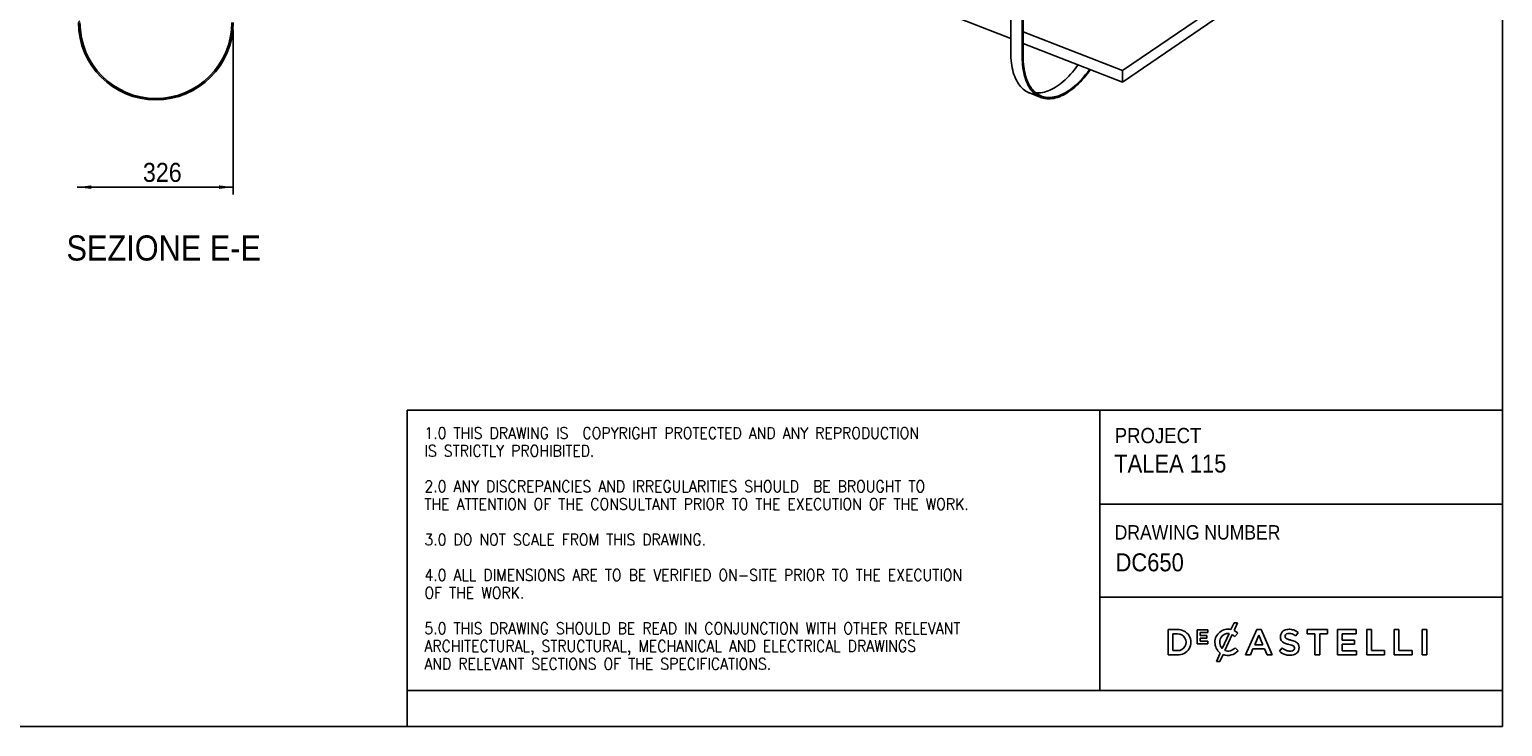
# Model space of a CAD drawing. Header units: millimetres. Extents: x 150 to 6300, y 173 to 4478.
# Tile 2 of 6: x 3225 to 6300, y 173 to 1628. Entities that reach past the tile are written whole.
import ezdxf

# ---------------------------------------------------------------- set-up
doc = ezdxf.new("R2010")
doc.units = ezdxf.units.MM
doc.header["$LTSCALE"] = 15
doc.linetypes.add('SLD-Solido', pattern=[0])
for name, color, linetype in [('CAMPITURE', 9, 'SLD-Solido'), ('NOTE', 3, 'SLD-Solido'), ('QUOTE', 1, 'SLD-Solido'), ('SCHIZZI', 9, 'Continuous')]:
    doc.layers.add(name, color=color, linetype=linetype)
doc.styles.add('SLDTEXTSTYLE0', font='GOTHIC.TTF', dxfattribs={"width": 0.913})
doc.styles.add('SLDTEXTSTYLE1', font='romans__.ttf', dxfattribs={"width": 0.893})
doc.dimstyles.new('SLDDIMSTYLE1', dxfattribs={"dimtxt": 39.6875, "dimasz": 30, "dimexe": 0, "dimexo": 0.0625, "dimgap": 9.921875, "dimtad": 1, "dimdec": 1, "dimrnd": 1e-09, "dimzin": 12, "dimdsep": 46, "dimtxsty": 'SLDTEXTSTYLE0', "dimsah": 1, "dimcen": 0.09, "dimadec": 0, "dimazin": 3, "dimtfac": 1, "dimtdec": 1, "dimtofl": 0, "dimtmove": 0, "dimatfit": 3, "dimfxl": 1, "dimfrac": 2, "dimtolj": 1, "dimtzin": 12, "dimarcsym": 0})

# ---------------------------------------------------------------- blocks, each defined once
blk = doc.blocks.new('_D_16')
at = {"layer": 'QUOTE', "transparency": 16777216}
for p, q in [((3650, 1627.8), (3650, 1284.1)), ((3324, 1299.1), (3650, 1299.1))]:
    blk.add_line(p, q, dxfattribs=at)
for points in [[(3324, 1299.1), (3354, 1295.4), (3354, 1302.9)], [(3650, 1299.1), (3620, 1302.9), (3620, 1295.4)]]:
    blk.add_solid(points, dxfattribs=at)
at = {"layer": 'QUOTE', "transparency": 16777216, "insert": (3461.5, 1349.8), "char_height": 39.69, "attachment_point": 1, "style": 'SLDTEXTSTYLE0'}
blk.add_mtext('326', dxfattribs=at)

msp = doc.modelspace()

# ---------------------------------------------------------------- hatches: boundary and pattern name
at = {"layer": 'CAMPITURE', "true_color": 0xe1a900}
h = msp.add_hatch(dxfattribs=at)
h.set_pattern_fill('ANSI31', color=42, scale=15, style=0)
edge = h.paths.add_edge_path(flags=0)
edge.add_line((3330.02, 1679.31), (3328.02, 1681.31))
edge.add_line((3328.02, 1681.31), (3327.02, 1681.31))
edge.add_line((3327.02, 1681.31), (3327.02, 1642.81))
edge.add_arc((3488.52, 1642.81), 161.5, 180, 360)
edge.add_line((3650.02, 1642.81), (3650.02, 3778.81))
edge.add_line((3650.02, 3778.81), (3647.02, 3778.81))
edge.add_line((3647.02, 3778.81), (3647.02, 1642.81))
edge.add_arc((3488.52, 1642.81), 158.5, 180, 360, ccw=False)
edge.add_line((3330.02, 1642.81), (3330.02, 1679.31))

# ---------------------------------------------------------------- linework, layer by layer
for p, q in [((5273.13, 3393.26), (5273.13, 1580)), ((5297.04, 3383.93), (5297.04, 1570.67)), ((5298.85, 3383.22), (5298.85, 1571.9)), ((5273.13, 1609.28), (4820.62, 1785.87)), ((5699.33, 1673.74), (5506.08, 1542.38)), ((5506.08, 1518.38), (5699.33, 1649.74)), ((5506.08, 1542.38), (5298.85, 1623.25)), ((5506.08, 1518.38), (5298.85, 1599.25)), ((5506.08, 1542.38), (5506.08, 1518.38)), ((5311.95, 1495.85), (5335.86, 1486.52))]:
    msp.add_line(p, q)
at = {"flags": 128}
for points in [[(5311.95, 1495.85), (5310.75, 1496.34), (5307.62, 1497.82), (5304.6, 1499.55), (5301.69, 1501.53), (5298.9, 1503.77), (5296.23, 1506.24), (5293.69, 1508.96), (5291.28, 1511.9), (5289.01, 1515.08), (5286.87, 1518.49), (5284.88, 1522.11), (5283.04, 1525.94), (5281.34, 1529.98), (5279.8, 1534.22), (5278.41, 1538.65), (5277.18, 1543.26), (5276.11, 1548.05), (5275.2, 1553.01), (5274.46, 1558.12), (5273.87, 1563.39), (5273.46, 1568.8), (5273.21, 1574.34), (5273.13, 1580)], [(5297.04, 1570.67), (5297.12, 1565.01), (5297.37, 1559.47), (5297.79, 1554.06), (5298.37, 1548.79), (5299.11, 1543.67), (5300.02, 1538.72), (5301.09, 1533.93), (5302.32, 1529.31), (5303.71, 1524.89), (5305.25, 1520.65), (5306.95, 1516.61), (5308.79, 1512.78), (5310.78, 1509.15), (5312.92, 1505.75), (5315.19, 1502.57), (5317.6, 1499.62), (5320.14, 1496.91), (5322.81, 1494.43), (5325.6, 1492.2), (5328.51, 1490.22), (5331.53, 1488.49), (5334.66, 1487.01), (5337.9, 1485.78), (5341.22, 1484.82), (5344.64, 1484.11), (5348.15, 1483.67), (5351.73, 1483.48), (5355.39, 1483.56), (5359.12, 1483.91), (5362.9, 1484.51), (5366.74, 1485.37), (5370.63, 1486.5), (5374.55, 1487.88), (5378.52, 1489.51), (5382.51, 1491.4), (5386.52, 1493.53), (5390.54, 1495.91), (5394.57, 1498.54), (5398.6, 1501.39), (5402.62, 1504.48), (5406.63, 1507.8), (5410.62, 1511.34), (5414.58, 1515.09), (5418.51, 1519.05), (5422.4, 1523.21), (5426.24, 1527.56), (5430.02, 1532.11), (5433.75, 1536.83), (5437.41, 1541.72), (5439.34, 1544.42)], [(5298.85, 1571.9), (5298.93, 1566.34), (5299.18, 1560.91), (5299.58, 1555.6), (5300.15, 1550.43), (5300.89, 1545.41), (5301.78, 1540.54), (5302.83, 1535.84), (5304.04, 1531.31), (5305.4, 1526.97), (5306.91, 1522.81), (5308.57, 1518.84), (5310.39, 1515.08), (5312.34, 1511.53), (5314.44, 1508.19), (5316.67, 1505.07), (5319.03, 1502.18), (5321.53, 1499.51), (5324.15, 1497.08), (5326.88, 1494.89), (5329.74, 1492.94), (5332.71, 1491.24), (5335.78, 1489.79), (5338.95, 1488.59), (5342.22, 1487.64), (5345.57, 1486.95), (5349.01, 1486.51), (5352.53, 1486.34), (5356.12, 1486.41), (5359.77, 1486.75), (5363.49, 1487.34), (5367.26, 1488.19), (5371.07, 1489.29), (5374.93, 1490.65), (5378.81, 1492.25), (5382.73, 1494.1), (5386.66, 1496.2), (5390.61, 1498.54), (5394.57, 1501.11), (5398.52, 1503.91), (5402.47, 1506.94), (5406.41, 1510.2), (5410.32, 1513.67), (5414.21, 1517.35), (5418.07, 1521.24), (5421.88, 1525.32), (5425.65, 1529.6), (5429.36, 1534.05), (5433.02, 1538.69), (5436.61, 1543.49), (5437.73, 1545.05)], [(5413.82, 1554.38), (5412.7, 1552.82), (5409.11, 1548.02), (5405.45, 1543.39), (5401.74, 1538.93), (5397.97, 1534.65), (5394.16, 1530.57), (5390.3, 1526.68), (5386.41, 1523), (5382.5, 1519.53), (5378.56, 1516.28), (5374.61, 1513.24), (5370.66, 1510.44), (5366.7, 1507.87), (5362.75, 1505.53), (5358.82, 1503.43), (5354.9, 1501.58), (5351.01, 1499.98), (5347.16, 1498.62), (5343.35, 1497.52), (5339.58, 1496.67), (5335.86, 1496.08), (5332.21, 1495.75), (5328.62, 1495.67), (5325.7, 1495.8)]]:
    msp.add_lwpolyline(points, dxfattribs=at)
for radius in [161.5, 158.5]:
    msp.add_arc((3488.52, 1642.81), radius, 180, 0)
at = {"layer": 'SCHIZZI', "color": 7, "true_color": 0xffffff}
for p, q in [((6299.62, 173.32), (6299.32, 4478.32)), ((4012.96, 833.69), (4012.96, 248.32)), ((4012.96, 833.69), (6299.57, 833.69)), ((5459.23, 833.69), (5459.23, 248.32)), ((5459.23, 637.48), (6299.58, 637.48)), ((5459.23, 443.01), (6299.6, 443.01)), ((5621.16, 375.64), (5601.4, 375.64)), ((5601.4, 375.64), (5601.4, 322.8)), ((5684.24, 375.28), (5662.13, 375.28)), ((5662.13, 375.28), (5662.13, 345.96)), ((5668.54, 363.6), (5668.54, 369.54)), ((5668.54, 369.54), (5684.24, 369.54)), ((5684.24, 369.54), (5684.24, 375.28)), ((5739.11, 389.68), (5732.75, 375.72)), ((5746.43, 389.68), (5739.11, 389.68)), ((5739.16, 373.7), (5746.43, 389.68)), ((5786.51, 376.02), (5763.26, 322.8)), ((5795.37, 376.02), (5786.51, 376.02)), ((5795.44, 375.86), (5795.37, 376.02)), ((5818.62, 322.8), (5795.44, 375.86)), ((5867.83, 362.39), (5873.06, 369.76)), ((5934.49, 375.64), (5891.51, 375.64)), ((5891.51, 375.64), (5891.51, 366.6)), ((5934.49, 366.6), (5934.49, 375.64)), ((5994.2, 375.65), (5954.88, 375.65)), ((5954.88, 375.65), (5954.88, 322.8)), ((5994.2, 366.9), (5994.2, 375.65)), ((6025.89, 375.64), (6016.17, 375.64)), ((6016.17, 375.64), (6016.17, 322.8)), ((6025.89, 331.7), (6025.89, 375.64)), ((6083.36, 375.64), (6073.65, 375.64)), ((6073.65, 375.64), (6073.65, 322.8)), ((6083.36, 331.7), (6083.36, 375.64)), ((6131.64, 375.65), (6131.64, 322.8)), ((6141.36, 375.65), (6131.64, 375.65)), ((6141.36, 322.8), (6141.36, 375.65)), ((5611.11, 331.7), (5611.11, 366.75)), ((5611.11, 366.75), (5621.16, 366.75)), ((5662.13, 345.96), (5684.45, 345.96)), ((5682.36, 363.6), (5668.54, 363.6)), ((5668.54, 357.86), (5682.36, 357.86)), ((5668.54, 351.7), (5668.54, 357.86)), ((5684.45, 351.7), (5668.54, 351.7)), ((5682.36, 357.86), (5682.36, 363.6)), ((5684.45, 345.96), (5684.45, 351.7)), ((5699.2, 348.97), (5699.2, 349.07)), ((5728.84, 367.39), (5714.48, 335.89)), ((5720.09, 332.09), (5735.21, 365.29)), ((5741.03, 360.95), (5747.28, 368.15)), ((5747.28, 368.15), (5747.1, 368.32)), ((5782.22, 344.11), (5790.79, 364.11)), ((5799.44, 344.11), (5782.22, 344.11)), ((5790.79, 364.11), (5799.44, 344.11)), ((5891.51, 366.6), (5908.1, 366.6)), ((5908.1, 366.6), (5908.1, 322.8)), ((5917.89, 322.8), (5917.89, 366.6)), ((5917.89, 366.6), (5934.49, 366.6)), ((5964.61, 353.82), (5964.61, 366.9)), ((5964.61, 366.9), (5994.2, 366.9)), ((5990.84, 353.82), (5964.61, 353.82)), ((5964.61, 345.08), (5990.84, 345.08)), ((5964.61, 331.55), (5964.61, 345.08)), ((5990.84, 345.08), (5990.84, 353.82)), ((5601.4, 322.8), (5621.16, 322.8)), ((5621.16, 331.7), (5611.11, 331.7)), ((5710.33, 326.78), (5702.41, 309.4)), ((5702.41, 309.4), (5709.76, 309.4)), ((5709.76, 309.4), (5716.25, 323.65)), ((5747.65, 331.44), (5741.39, 337.78)), ((5747.48, 331.26), (5747.65, 331.44)), ((5763.26, 322.8), (5773.25, 322.8)), ((5773.25, 322.8), (5778.63, 335.43)), ((5778.63, 335.43), (5803.02, 335.43)), ((5803.02, 335.43), (5808.33, 322.8)), ((5808.33, 322.8), (5818.62, 322.8)), ((5839.7, 337.51), (5833.83, 330.54)), ((5908.1, 322.8), (5917.89, 322.8)), ((5954.88, 322.8), (5994.58, 322.8)), ((5994.58, 331.55), (5964.61, 331.55)), ((5994.58, 322.8), (5994.58, 331.55)), ((6016.17, 322.8), (6053.39, 322.8)), ((6053.39, 331.7), (6025.89, 331.7)), ((6053.39, 322.8), (6053.39, 331.7)), ((6073.65, 322.8), (6110.87, 322.8)), ((6110.87, 331.7), (6083.36, 331.7)), ((6110.87, 322.8), (6110.87, 331.7)), ((6131.64, 322.8), (6141.36, 322.8)), ((4012.96, 248.32), (4012.96, 173.32)), ((4012.96, 248.32), (6299.61, 248.32)), ((149.62, 173.32), (6299.62, 173.32))]:
    msp.add_line(p, q, dxfattribs=at)
for centre, radius, start, end in [((5622.59, 349.22), 26.46, 266.90157, 93.09843), ((5726.3, 349.39), 27.11, 76.24523, 180.89091), ((5727.38, 347.75), 28.5, 45.71394, 65.58709), ((5850.54, 360.85), 14.76, 114.63446, 160.64301), ((5853.7, 353.96), 22.34, 89.50788, 114.63446), ((5854.11, 344.68), 31.62, 72.44471, 90.39732), ((5852.83, 343.46), 33.18, 52.42183, 70.96437), ((5621.54, 349.22), 17.53, 268.76628, 91.23372), ((5726.89, 348.97), 27.69, 180, 233.25786), ((5729.61, 349.39), 20.28, 153.58432, 221.73663), ((5726.27, 351.05), 16.54, 81.04863, 153.58432), ((5721.85, 341.29), 27.47, 45.72598, 60.90731), ((5852.86, 360.6), 17.03, 162.43966, 192.31941), ((5847.31, 359.08), 11.3, 190.78984, 232.66765), ((5853.17, 366.77), 20.97, 232.66765, 251.27083), ((5851.3, 361.67), 5.87, 146.85935, 193.31029), ((5850.36, 361.45), 4.9, 193.31029, 230.56735), ((5852.36, 359.92), 7.76, 98.98092, 140.32353), ((5862.83, 391.22), 47.24, 249.70068, 255.51463), ((5854.91, 367.63), 12.57, 232.44778, 252.59774), ((5844.75, 321.23), 25.05, 73.32325, 75.51463), ((5853.87, 350.37), 17.44, 77.54474, 98.98092), ((5870.86, 411.49), 59.24, 250.55867, 257.31246), ((5859.9, 374.95), 30.77, 254.99999, 258.29329), ((5844.79, 302.02), 43.71, 70.27129, 78.29329), ((5851.54, 342.09), 26.02, 51.25781, 76.47292), ((5849.76, 315.27), 39.28, 64.63254, 78.09895), ((5854.44, 328.09), 15.91, 58.43436, 71.28416), ((5860.11, 337.11), 5.26, 27.46177, 59.71525), ((5858.93, 337.06), 6.35, 346.59381, 22.92671), ((5861.23, 337.61), 14.2, 28.77124, 67.85987), ((5857.59, 338.04), 17.31, 338.409, 21.69569), ((5726.31, 350.27), 28.46, 249.30365, 318.58458), ((5726.61, 348.46), 17.62, 248.28377, 285.8766), ((5724.68, 353.3), 22.81, 287.21436, 317.11848), ((5855.56, 354.41), 32.28, 227.67997, 255.77334), ((5857.24, 355.67), 25.24, 225.98856, 252.68232), ((5855.92, 355.83), 33.74, 255.77334, 272.44794), ((5856.02, 351.78), 21.17, 252.68232, 275.6739), ((5856.79, 344.33), 22.22, 271.47111, 299.92604), ((5857.31, 340.54), 9.86, 274.6813, 307.58878), ((5859.96, 336.81), 5.29, 309.48388, 346.59381), ((5861.05, 336.93), 13.69, 299.92604, 337.37946)]:
    msp.add_arc(centre, radius, start, end, dxfattribs=at)

# ---------------------------------------------------------------- texts
at = {"layer": 'NOTE', "insert": (3504.93, 1198.45), "char_height": 52.5, "attachment_point": 2, "style": 'SLDTEXTSTYLE0'}
msp.add_mtext('SEZIONE E-E', dxfattribs=at)
at = {"layer": 'NOTE', "color": 7, "true_color": 0xffffff, "attachment_point": 1}
for s, insert, char_height, style in [('1.0 THIS DRAWING IS  COPYRIGHT PROTECTED AND ANY REPRODUCTION', (4049.12, 797.79), 24, 'SLDTEXTSTYLE1'), ('PROJECT', (5490, 796.56), 31.75, 'SLDTEXTSTYLE0'), ('IS STRICTLY PROHIBITED.', (4049.12, 760.75), 24, 'SLDTEXTSTYLE1'), ('TALEA 115', (5489, 741.04), 37.5, 'SLDTEXTSTYLE0'), ('2.0 ANY DISCREPANCIES AND IRREGULARITIES SHOULD  BE BROUGHT TO ', (4049.12, 686.66), 24, 'SLDTEXTSTYLE1'), ('THE ATTENTION OF THE CONSULTANT PRIOR TO THE EXECUTION OF THE WORK.', (4049.12, 649.62), 24, 'SLDTEXTSTYLE1'), ('DRAWING NUMBER', (5490, 593.63), 30, 'SLDTEXTSTYLE0'), ('3.0 DO NOT SCALE FROM THIS DRAWING.', (4049.12, 575.54), 24, 'SLDTEXTSTYLE1'), (' DC650', (5479.04, 534.82), 37.5, 'SLDTEXTSTYLE0'), ('4.0 ALL DIMENSIONS ARE TO BE VERIFIED ON-SITE PRIOR TO THE EXECUTION ', (4049.12, 501.45), 24, 'SLDTEXTSTYLE1'), ('OF THE WORK.', (4049.12, 464.41), 24, 'SLDTEXTSTYLE1'), ('5.0 THIS DRAWING SHOULD BE READ IN CONJUNCTION WITH OTHER RELEVANT ', (4049.12, 390.33), 24, 'SLDTEXTSTYLE1'), ('ARCHITECTURAL, STRUCTURAL, MECHANICAL AND ELECTRICAL DRAWINGS ', (4049.12, 353.29), 24, 'SLDTEXTSTYLE1'), ('AND RELEVANT SECTIONS OF THE SPECIFICATIONS.', (4049.12, 316.25), 24, 'SLDTEXTSTYLE1')]:
    msp.add_mtext(s, dxfattribs=dict(at, insert=insert, char_height=char_height, style=style))

# ---------------------------------------------------------------- dimensions: what is measured, and where the dimension line sits
at = {"layer": 'QUOTE'}
dim = msp.add_linear_dim(base=(3650.02, 1299.11), p1=(3324.02, 1124.71), p2=(3650.02, 1642.81), dimstyle='SLDDIMSTYLE1', dxfattribs=at)
dim.commit()
dim.dimension.update_dxf_attribs({"geometry": '_D_16', "text_midpoint": (3505.49, 1299.11), "dimtype": 160})

doc.saveas('drawing.dxf')
